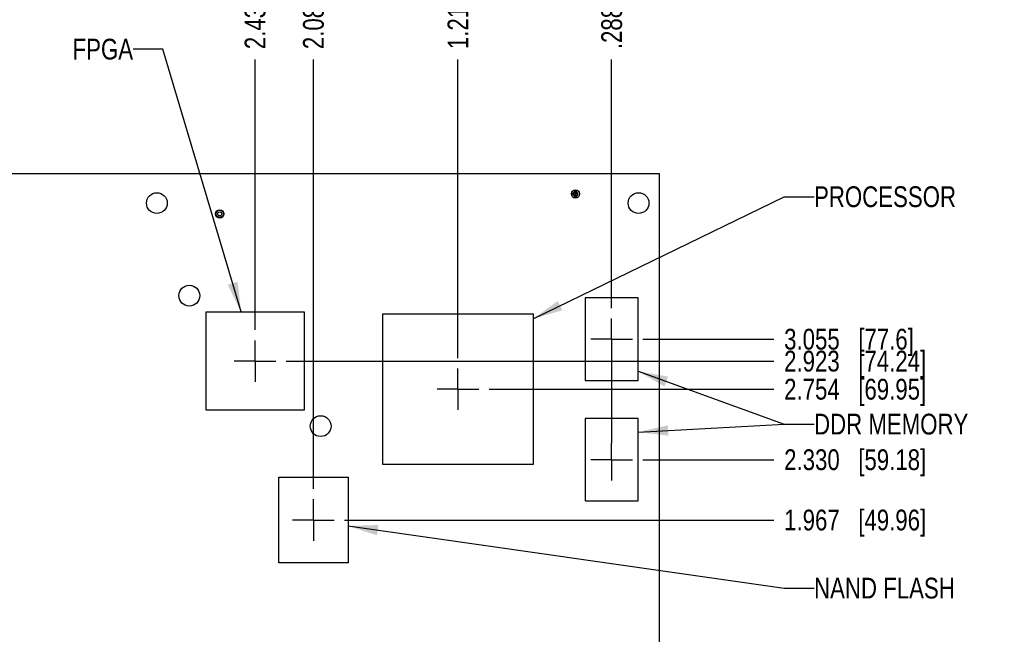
# Model space of a CAD drawing. Header units: inches. Extents: x 0 to 34, y 0 to 22.
# Tile 12 of 33: x 10.3 to 16.2, y 14.4 to 18.1. Entities that reach past the tile are written whole.
import ezdxf

# ---------------------------------------------------------------- set-up
doc = ezdxf.new("R2010")
doc.units = ezdxf.units.IN
doc.header["$LTSCALE"] = 1.87
doc.header["$MEASUREMENT"] = 0
doc.linetypes.add('CENTER', pattern=[0.6, 0.375, -0.075, 0.075, -0.075])
doc.layers.get('0').update_dxf_attribs({"linetype": 'CONTINUOUS'})
for name, color, linetype in [('02___PRT_ALL_AXES', 7, 'CONTINUOUS'), ('DETAIL', 7, 'CONTINUOUS'), ('DIMENSIONS', 7, 'CONTINUOUS')]:
    doc.layers.add(name, color=color, linetype=linetype)
doc.styles.get("Standard").update_dxf_attribs({"font": 'txt', "width": 0.8})
doc.dimstyles.new('DIMSTYLE_2', dxfattribs={"dimtxt": 0.125, "dimasz": 0.18, "dimexe": 0.18, "dimexo": 0.0625, "dimgap": 0.09, "dimtad": 0, "dimtih": 1, "dimtoh": 1, "dimdec": 3, "dimzin": 4, "dimdsep": 46, "dimtxsty": 'STANDARD', "dimblk": '_FILLED', "dimblk1": '_FILLED', "dimblk2": '_FILLED', "dimcen": 0.09, "dimadec": 0, "dimazin": 0, "dimtp": 0.01, "dimtm": 0.01, "dimtfac": 1, "dimtdec": 3, "dimtofl": 0, "dimtmove": 0, "dimatfit": 3, "dimldrblk": '_FILLED', "dimfxl": 1, "dimtolj": 1, "dimtzin": 4, "dimarcsym": 0})
doc.dimstyles.get("Standard").update_dxf_attribs({"dimtxt": 0.125, "dimasz": 0.18, "dimexe": 0.18, "dimexo": 0.0625, "dimgap": 0.09, "dimtad": 0, "dimtih": 1, "dimtoh": 1, "dimdec": 3, "dimzin": 4, "dimdsep": 46, "dimtxsty": 'STANDARD', "dimblk": '_FILLED', "dimblk1": '_FILLED', "dimblk2": '_FILLED', "dimcen": 0.09, "dimadec": 0, "dimazin": 0, "dimtol": 1, "dimtp": 0.01, "dimtm": 0.01, "dimtfac": 1, "dimtdec": 3, "dimtofl": 0, "dimtmove": 0, "dimatfit": 3, "dimldrblk": '_FILLED', "dimfxl": 1, "dimtolj": 1, "dimtzin": 4, "dimarcsym": 0})

# ---------------------------------------------------------------- blocks, each defined once
blk = doc.blocks.new('*D33')
at = {"layer": 'DIMENSIONS', "color": 2, "linetype": 'CONTINUOUS'}
blk.add_line((8.5167, 16.4724), (8.5167, 17.8105), dxfattribs=at)
at = {"layer": 'DIMENSIONS', "color": 2, "linetype": 'CONTINUOUS', "insert": (8.4542, 17.873), "char_height": 0.125, "width": 1.425, "attachment_point": 1, "rotation": 90, "line_spacing_factor": 0.9}
blk.add_mtext('5.607{\\Ftxt.shx;\\W1.000000;\\H0.125000; }[142.43]', dxfattribs=at)
blk = doc.blocks.new('_FILLED')
at = {"color": 0, "linetype": 'BYBLOCK'}
blk.add_solid([(0, 0), (-1, 0.174), (-1, -0.174)], dxfattribs=at)
blk = doc.blocks.new('*D34')
at = {"layer": 'DIMENSIONS', "color": 2, "linetype": 'CONTINUOUS'}
blk.add_line((13.836, 16.3156), (13.836, 17.8105), dxfattribs=at)
at = {"layer": 'DIMENSIONS', "color": 2, "linetype": 'CONTINUOUS', "insert": (13.7735, 17.873), "char_height": 0.125, "width": 1.125, "attachment_point": 1, "rotation": 90, "line_spacing_factor": 0.9}
blk.add_mtext('.288{\\Ftxt.shx;\\W1.000000;\\H0.125000; }[7.32]', dxfattribs=at)
blk = doc.blocks.new('*D35')
at = {"layer": 'DIMENSIONS', "color": 2, "linetype": 'CONTINUOUS'}
blk.add_line((12.911, 16.0145), (12.911, 17.8105), dxfattribs=at)
at = {"layer": 'DIMENSIONS', "color": 2, "linetype": 'CONTINUOUS', "insert": (12.8485, 17.873), "char_height": 0.125, "width": 1.325, "attachment_point": 1, "rotation": 90, "line_spacing_factor": 0.9}
blk.add_mtext('1.213{\\Ftxt.shx;\\W1.000000;\\H0.125000; }[30.81]', dxfattribs=at)
blk = doc.blocks.new('*D36')
at = {"layer": 'DIMENSIONS', "color": 2, "linetype": 'CONTINUOUS'}
blk.add_line((12.041, 15.2276), (12.041, 17.8105), dxfattribs=at)
at = {"layer": 'DIMENSIONS', "color": 2, "linetype": 'CONTINUOUS', "insert": (11.9785, 17.873), "char_height": 0.125, "width": 1.325, "attachment_point": 1, "rotation": 90, "line_spacing_factor": 0.9}
blk.add_mtext('2.083{\\Ftxt.shx;\\W1.000000;\\H0.125000; }[52.91]', dxfattribs=at)
blk = doc.blocks.new('*D37')
at = {"layer": 'DIMENSIONS', "color": 2, "linetype": 'CONTINUOUS'}
blk.add_line((11.69, 16.1836), (11.69, 17.8105), dxfattribs=at)
at = {"layer": 'DIMENSIONS', "color": 2, "linetype": 'CONTINUOUS', "insert": (11.6275, 17.873), "char_height": 0.125, "width": 1.325, "attachment_point": 1, "rotation": 90, "line_spacing_factor": 0.9}
blk.add_mtext('2.434{\\Ftxt.shx;\\W1.000000;\\H0.125000; }[61.82]', dxfattribs=at)
blk = doc.blocks.new('*D43')
at = {"layer": 'DIMENSIONS', "color": 2, "linetype": 'CONTINUOUS'}
blk.add_line((12.2286, 15.04), (14.8115, 15.04), dxfattribs=at)
at = {"layer": 'DIMENSIONS', "color": 2, "linetype": 'CONTINUOUS', "insert": (14.874, 15.1025), "char_height": 0.125, "width": 1.325, "attachment_point": 1, "line_spacing_factor": 0.9}
blk.add_mtext('1.967{\\Ftxt.shx;\\W1.000000;\\H0.125000; }[49.96]', dxfattribs=at)
blk = doc.blocks.new('*D44')
at = {"layer": 'DIMENSIONS', "color": 2, "linetype": 'CONTINUOUS'}
blk.add_line((14.0236, 15.403), (14.8115, 15.403), dxfattribs=at)
at = {"layer": 'DIMENSIONS', "color": 2, "linetype": 'CONTINUOUS', "insert": (14.874, 15.4655), "char_height": 0.125, "width": 1.325, "attachment_point": 1, "line_spacing_factor": 0.9}
blk.add_mtext('2.330{\\Ftxt.shx;\\W1.000000;\\H0.125000; }[59.18]', dxfattribs=at)
blk = doc.blocks.new('*D45')
at = {"layer": 'DIMENSIONS', "color": 2, "linetype": 'CONTINUOUS'}
blk.add_line((13.0985, 15.827), (14.8115, 15.827), dxfattribs=at)
at = {"layer": 'DIMENSIONS', "color": 2, "linetype": 'CONTINUOUS', "insert": (14.874, 15.8895), "char_height": 0.125, "width": 1.325, "attachment_point": 1, "line_spacing_factor": 0.9}
blk.add_mtext('2.754{\\Ftxt.shx;\\W1.000000;\\H0.125000; }[69.95]', dxfattribs=at)
blk = doc.blocks.new('*D46')
at = {"layer": 'DIMENSIONS', "color": 2, "linetype": 'CONTINUOUS'}
blk.add_line((11.8776, 15.996), (14.8115, 15.996), dxfattribs=at)
at = {"layer": 'DIMENSIONS', "color": 2, "linetype": 'CONTINUOUS', "insert": (14.874, 16.0585), "char_height": 0.125, "width": 1.325, "attachment_point": 1, "line_spacing_factor": 0.9}
blk.add_mtext('2.923{\\Ftxt.shx;\\W1.000000;\\H0.125000; }[74.24]', dxfattribs=at)
blk = doc.blocks.new('*D47')
at = {"layer": 'DIMENSIONS', "color": 2, "linetype": 'CONTINUOUS'}
blk.add_line((14.0236, 16.128), (14.8115, 16.128), dxfattribs=at)
at = {"layer": 'DIMENSIONS', "color": 2, "linetype": 'CONTINUOUS', "insert": (14.874, 16.1905), "char_height": 0.125, "width": 1.225, "attachment_point": 1, "line_spacing_factor": 0.9}
blk.add_mtext('3.055{\\Ftxt.shx;\\W1.000000;\\H0.125000; }[77.6]', dxfattribs=at)

msp = doc.modelspace()

# ---------------------------------------------------------------- linework, layer by layer
at = {"color": 7, "linetype": 'CONTINUOUS'}
for p, q in [((14.124, 17.123), (8.074, 17.123)), ((14.124, 13.073), (14.124, 17.123)), ((13.5959, 17.0128), (13.5959, 16.991)), ((13.6144, 17.0187), (13.6037, 17.0049)), ((13.6184, 17.0075), (13.614, 17.0019)), ((13.6149, 17.0173), (13.6144, 17.0187)), ((13.6184, 17.0075), (13.6149, 17.0173)), ((13.6227, 17.0019), (13.6184, 17.0075)), ((13.6223, 17.0187), (13.6188, 17.0087)), ((13.633, 17.0049), (13.6223, 17.0187)), ((13.6037, 17.0049), (13.6111, 17.0027)), ((13.6037, 16.9988), (13.6144, 16.985)), ((13.614, 17.0019), (13.6038, 16.9988)), ((13.6111, 17.0027), (13.613, 17.0022)), ((13.613, 17.0022), (13.614, 17.0019)), ((13.614, 17.0019), (13.6184, 16.9962)), ((13.6144, 16.985), (13.618, 16.9951)), ((13.6184, 16.9962), (13.6227, 17.0019)), ((13.6184, 16.9962), (13.6218, 16.9864)), ((13.6218, 16.9864), (13.6223, 16.985)), ((13.6223, 16.985), (13.633, 16.9988)), ((13.6227, 17.0019), (13.633, 17.0049)), ((13.6237, 17.0016), (13.6227, 17.0019)), ((13.633, 16.9988), (13.6237, 17.0016)), ((11.4999, 16.871), (11.4999, 16.8928)), ((13.9956, 16.3759), (13.6767, 16.3759)), ((13.6767, 16.3759), (13.6767, 15.8798)), ((13.9956, 15.8798), (13.9956, 16.3759)), ((11.3956, 15.7015), (11.3956, 16.292)), ((11.3956, 16.292), (11.9861, 16.292)), ((11.9861, 16.292), (11.9861, 15.7015)), ((12.4584, 16.2804), (13.3639, 16.2804)), ((12.4584, 15.3749), (12.4584, 16.2804)), ((13.3639, 16.2804), (13.3639, 15.3749)), ((13.6767, 15.8798), (13.9956, 15.8798)), ((11.9861, 15.7015), (11.3956, 15.7015)), ((13.9956, 15.6509), (13.6767, 15.6509)), ((13.6767, 15.6509), (13.6767, 15.1548)), ((13.9956, 15.1548), (13.9956, 15.6509)), ((13.3639, 15.3749), (12.4584, 15.3749)), ((11.8324, 15.2982), (12.2498, 15.2982)), ((11.8324, 14.7825), (11.8324, 15.2982)), ((12.2498, 15.2982), (12.2498, 14.7825)), ((13.6767, 15.1548), (13.9956, 15.1548)), ((12.2498, 14.7825), (11.8324, 14.7825))]:
    msp.add_line(p, q, dxfattribs=at)
for centre, radius in [((11.099, 16.9469), 0.0625), ((13.6184, 17.0019), 0.025), ((13.9979, 16.9469), 0.0625), ((11.4774, 16.8819), 0.025), ((11.4774, 16.8819), 0.022), ((11.4774, 16.8819), 0.012), ((11.2945, 16.3899), 0.0625), ((12.0847, 15.6051), 0.0625)]:
    msp.add_circle(centre, radius, dxfattribs=at)
for centre, radius, start, end in [((13.6184, 17.0157), 0.005, 37.69424, 142.30576), ((13.7361, 16.9673), 0.1244, 160.56619, 161.1284), ((13.6077, 17.0019), 0.005, 142.30576, 217.69424), ((13.6184, 16.988), 0.005, 217.69424, 322.30576), ((13.5006, 17.0365), 0.1244, 340.56618, 341.12837), ((13.629, 17.0019), 0.005, 322.30576, 37.69424)]:
    msp.add_arc(centre, radius, start, end, dxfattribs=at)
at = {"layer": '02___PRT_ALL_AXES', "color": 7, "linetype": 'CENTER'}
for p, q in [((13.836, 16.128), (13.836, 16.2531)), ((11.69, 15.996), (11.69, 16.1211)), ((13.836, 16.128), (13.7109, 16.128)), ((13.836, 16.128), (13.9611, 16.128)), ((13.836, 16.128), (13.836, 15.5022)), ((11.69, 15.996), (11.5649, 15.996)), ((11.69, 15.996), (11.69, 15.8709)), ((11.69, 15.996), (11.8151, 15.996)), ((12.911, 15.827), (12.911, 15.952)), ((12.911, 15.827), (12.786, 15.827)), ((12.911, 15.827), (13.036, 15.827)), ((12.911, 15.827), (12.911, 15.702)), ((13.836, 15.403), (13.836, 15.5022)), ((13.836, 15.403), (13.7109, 15.403)), ((13.836, 15.403), (13.9611, 15.403)), ((13.836, 15.403), (13.836, 15.2779)), ((12.041, 15.04), (12.041, 15.1651)), ((12.041, 15.04), (11.9159, 15.04)), ((12.041, 15.04), (12.1661, 15.04)), ((12.041, 15.04), (12.041, 14.9149))]:
    msp.add_line(p, q, dxfattribs=at)

# ---------------------------------------------------------------- texts
at = {"layer": 'DETAIL', "color": 2, "linetype": 'CONTINUOUS', "char_height": 0.125, "line_spacing_factor": 0.9}
for s, insert, width, attachment_point in [('FPGA', (10.9559, 17.9355), 0.4, 3), ('PROCESSOR', (15.054, 17.0478), 0.9, 1), ('DDR MEMORY', (15.054, 15.6796), 1, 1), ('NAND FLASH', (15.054, 14.6929), 1, 1)]:
    msp.add_mtext(s, dxfattribs=dict(at, insert=insert, width=width, attachment_point=attachment_point))

# ---------------------------------------------------------------- dimensions: what is measured, and where the dimension line sits
at = {"layer": 'DIMENSIONS', "color": 2, "linetype": 'CONTINUOUS'}
for feature_location, offset, dtype, origin, picture, middle in [((8.5167, 16.4724), (0, 1.3382), 1, (14.124, 16.4099), '*D33', (8.5167, 18.5855)), ((11.69, 16.1836), (0, 1.6269), 1, (14.124, 16.1211), '*D37', (11.69, 18.5355)), ((12.041, 15.2276), (0, 2.5829), 1, (14.124, 15.1651), '*D36', (12.041, 18.5355)), ((12.911, 16.0145), (0, 1.796), 1, (14.124, 15.952), '*D35', (12.911, 18.5355)), ((13.836, 16.3156), (0, 1.4949), 1, (14.124, 16.2531), '*D34', (13.836, 18.4355)), ((14.0236, 16.128), (0.7879, 0), 0, (13.9611, 13.073), '*D47', (15.4865, 16.128)), ((11.8776, 15.996), (2.9339, 0), 0, (11.8151, 13.073), '*D46', (15.5365, 15.996)), ((13.0985, 15.827), (1.713, 0), 0, (13.036, 13.073), '*D45', (15.5365, 15.827)), ((14.0236, 15.403), (0.7879, 0), 0, (13.9611, 13.073), '*D44', (15.5365, 15.403)), ((12.2286, 15.04), (2.5829, 0), 0, (12.1661, 13.073), '*D43', (15.5365, 15.04))]:
    dim = msp.add_ordinate_dim(feature_location=feature_location, offset=offset, dtype=dtype, origin=origin, dimstyle='DIMSTYLE_2', dxfattribs=at)
    dim.commit()
    dim.dimension.update_dxf_attribs({"geometry": picture, "text_midpoint": middle})

# ---------------------------------------------------------------- leaders
at = {"layer": 'DETAIL', "color": 2, "linetype": 'CONTINUOUS'}
for points in [[(11.6064, 16.292), (11.1359, 17.873), (10.9559, 17.873)], [(13.3639, 16.2513), (14.874, 16.9853), (15.054, 16.9853)], [(13.9956, 15.9349), (14.874, 15.6171), (15.054, 15.6171)], [(13.9956, 15.5688), (14.874, 15.6171), (15.054, 15.6171)], [(12.2498, 15.0043), (14.874, 14.6304), (15.054, 14.6304)]]:
    msp.add_leader(points, dimstyle='STANDARD', override={"dimtad": 0}, dxfattribs=at)

doc.saveas('drawing.dxf')
